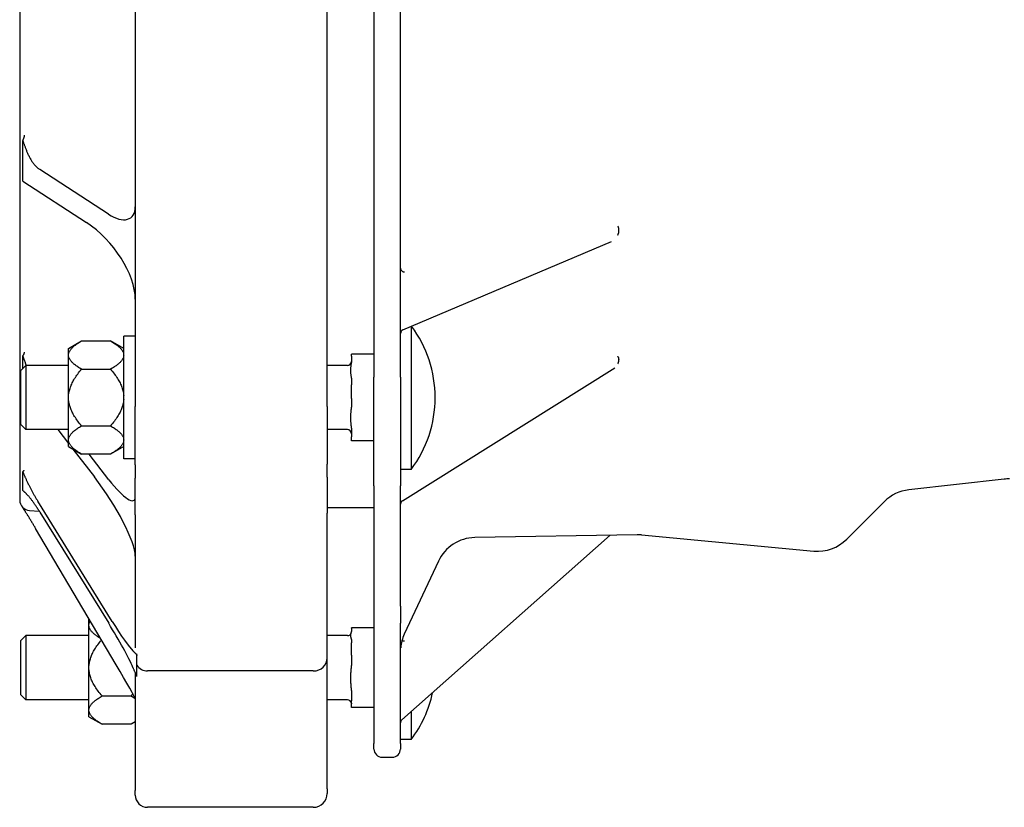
# Model space of a CAD drawing. Header units: millimetres. Extents: x -65 to 4199, y -78 to 1087.
# Tile 3 of 11: x 420 to 662, y 174 to 367. Entities that reach past the tile are written whole.
import ezdxf

# ---------------------------------------------------------------- set-up
doc = ezdxf.new("R2010")
doc.units = ezdxf.units.MM
doc.layers.add('DETAIL', color=2, linetype='Continuous')

msp = doc.modelspace()

# ---------------------------------------------------------------- linework, layer by layer
at = {"layer": 'DETAIL'}
for p, q in [((420.41, 513.21), (420.41, 249.07)), ((507.16, 483.12), (507.16, 279.16)), ((495.71, 271.96), (495.71, 381.14)), ((448.71, 376.14), (448.71, 271.95)), ((513.66, 279.16), (513.66, 374.46)), ((421.15, 329.91), (421.15, 337.09)), ((421.15, 327.13), (421.15, 329.91)), ((442.19, 319.01), (425.34, 329.95)), ((421.15, 327.13), (436.81, 316.96)), ((567.16, 315.11), (567.16, 315.17)), ((567.16, 315.05), (567.16, 315.11)), ((514.27, 290.74), (565.3, 312.31)), ((516.27, 291.59), (516.27, 256.55)), ((432.38, 286.15), (435.58, 288)), ((435.58, 288), (442.68, 288)), ((445.88, 286.15), (442.68, 288)), ((445.88, 259.15), (445.88, 289.15)), ((448.71, 289.15), (445.88, 289.15)), ((432.38, 284.76), (432.38, 286.15)), ((432.38, 284.32), (432.38, 284.76)), ((501.66, 284.26), (501.66, 284.74)), ((507.16, 284.74), (501.66, 284.74)), ((421.15, 281.27), (421.15, 284.36)), ((432.38, 274.59), (432.38, 284.32)), ((501.66, 284.26), (501.66, 282.69)), ((567.16, 283.49), (567.16, 283.44)), ((567.16, 283.44), (567.16, 283.39)), ((420.66, 280.78), (421.88, 282)), ((420.66, 267.52), (420.66, 280.78)), ((421.88, 282), (421.88, 266.3)), ((432.38, 282), (421.88, 282)), ((435.58, 281.08), (442.68, 281.08)), ((500.66, 282), (495.71, 282)), ((514.13, 248.88), (566.11, 281.39)), ((501.66, 278.87), (501.66, 277.29)), ((501.66, 273.93), (501.66, 277.29)), ((507.16, 252.53), (507.16, 279.16)), ((513.66, 279.16), (513.66, 252.53)), ((432.38, 273.71), (432.38, 274.59)), ((432.38, 263.98), (432.38, 273.71)), ((501.66, 273.93), (501.66, 271.81)), ((448.71, 257.65), (448.71, 271.95)), ((495.71, 271.96), (495.71, 257.88)), ((420.66, 267.52), (421.88, 266.3)), ((432.38, 266.3), (421.88, 266.3)), ((429.74, 266.3), (432.38, 262.89)), ((435.58, 267.23), (442.68, 267.23)), ((500.66, 266.3), (495.71, 266.3)), ((501.66, 266.66), (501.66, 264.54)), ((432.38, 263.55), (432.38, 263.98)), ((432.38, 262.15), (432.38, 263.55)), ((501.66, 263.57), (501.66, 264.54)), ((507.16, 263.57), (501.66, 263.57)), ((432.38, 262.15), (435.58, 260.3)), ((433.42, 261.55), (438.71, 254.72)), ((445.88, 262.15), (442.68, 260.3)), ((442.68, 260.3), (435.58, 260.3)), ((442.26, 254.03), (437.4, 260.3)), ((448.71, 259.15), (445.88, 259.15)), ((421.15, 253.82), (421.15, 256.03)), ((448.71, 257.65), (448.71, 254.41)), ((495.71, 254.64), (495.71, 257.88)), ((516.27, 256.55), (513.66, 256.55)), ((421.15, 251.42), (421.15, 253.82)), ((448.71, 245.45), (448.71, 254.41)), ((495.71, 254.64), (495.71, 245.83)), ((661.52, 254.17), (638.13, 251.57)), ((507.16, 252.53), (507.16, 189.5)), ((513.66, 223.08), (513.66, 252.53)), ((443.06, 219.36), (424.84, 248.78)), ((632.16, 248.7), (622.92, 239.45)), ((421.15, 247.26), (421.15, 247.17)), ((422.83, 246.5), (425.19, 246.36)), ((425.33, 246.13), (442.2, 218.9)), ((507.16, 247.14), (495.71, 247.14)), ((448.71, 245.45), (448.71, 212.89)), ((495.71, 210.47), (495.71, 245.83)), ((444.03, 208.71), (424.28, 242.13)), ((564.98, 240.46), (514, 195.25)), ((571.6, 240.57), (531.83, 239.88)), ((572.71, 240.53), (614.91, 236.57)), ((522.94, 234.11), (514.6, 216.21)), ((437.38, 218.64), (437.38, 219.97)), ((437.38, 218.2), (437.38, 218.64)), ((437.38, 208.47), (437.38, 218.2)), ((501.66, 217.68), (501.66, 217.8)), ((507.16, 217.8), (501.66, 217.8)), ((501.66, 217.68), (501.66, 216.87)), ((513.66, 189.5), (513.66, 218.95)), ((420.66, 214.66), (421.88, 215.88)), ((420.66, 201.4), (420.66, 214.66)), ((421.88, 215.88), (421.88, 200.18)), ((437.38, 215.88), (421.88, 215.88)), ((500.66, 215.88), (495.71, 215.88)), ((501.66, 214.9), (501.66, 214.08)), ((501.66, 211.06), (501.66, 214.08)), ((449.13, 211.04), (449.13, 211.43)), ((449.13, 208.64), (449.13, 211.04)), ((495.71, 178.35), (495.71, 210.47)), ((501.66, 211.06), (501.66, 208.54)), ((437.38, 207.59), (437.38, 208.47)), ((437.38, 197.86), (437.38, 207.59)), ((449.13, 206.01), (449.13, 208.64)), ((448.71, 206.8), (448.71, 177.97)), ((449.13, 205.86), (449.13, 206.01)), ((492.31, 207.24), (451.71, 207.24)), ((420.66, 201.4), (421.88, 200.18)), ((437.38, 200.18), (421.88, 200.18)), ((440.58, 201.11), (447.68, 201.11)), ((500.66, 200.18), (495.71, 200.18)), ((501.66, 202.45), (501.66, 199.93)), ((437.38, 197.43), (437.38, 197.86)), ((501.66, 198.27), (501.66, 199.93)), ((507.16, 198.27), (501.66, 198.27)), ((437.38, 196.03), (437.38, 197.43)), ((437.38, 196.03), (440.58, 194.18)), ((516.27, 197.27), (516.27, 190.43)), ((447.68, 194.18), (440.58, 194.18)), ((448.71, 194.78), (447.68, 194.18)), ((507.16, 188.13), (507.16, 189.5)), ((516.27, 190.43), (513.66, 190.43)), ((513.66, 189.5), (513.66, 188.13)), ((509.16, 186.13), (511.66, 186.13)), ((448.71, 176.86), (448.71, 177.97)), ((495.71, 178.35), (495.71, 177.26)), ((492.31, 173.86), (451.71, 173.86))]:
    msp.add_line(p, q, dxfattribs=at)
at = {"layer": 'DETAIL', "flags": 128}
for points in [[(421.54, 338.36), (421.54, 338.32), (421.53, 338.28), (421.52, 338.24), (421.52, 338.2), (421.51, 338.15), (421.5, 338.11), (421.49, 338.06), (421.48, 338.02), (421.47, 337.97), (421.46, 337.92), (421.44, 337.87), (421.43, 337.81), (421.41, 337.76), (421.4, 337.71), (421.38, 337.65), (421.36, 337.59), (421.34, 337.53), (421.31, 337.47), (421.29, 337.41), (421.26, 337.35), (421.24, 337.29), (421.21, 337.22), (421.18, 337.16), (421.15, 337.09)], [(421.15, 337.09), (421.19, 336.97), (421.23, 336.85), (421.28, 336.72), (421.33, 336.58), (421.38, 336.44), (421.43, 336.3), (421.48, 336.15), (421.53, 335.99), (421.59, 335.84), (421.65, 335.68), (421.71, 335.51), (421.77, 335.35), (421.84, 335.18), (421.9, 335), (421.97, 334.83), (422.04, 334.65), (422.11, 334.47), (422.19, 334.29), (422.27, 334.11), (422.35, 333.93), (422.43, 333.75), (422.52, 333.56), (422.61, 333.37), (422.71, 333.17)], [(422.71, 333.17), (422.8, 332.98), (422.9, 332.8), (423, 332.63), (423.1, 332.45), (423.2, 332.28), (423.31, 332.12), (423.41, 331.96), (423.52, 331.8), (423.63, 331.65), (423.73, 331.51), (423.84, 331.37), (423.96, 331.23), (424.07, 331.09), (424.18, 330.97), (424.3, 330.84), (424.41, 330.72), (424.52, 330.61), (424.64, 330.5), (424.76, 330.4), (424.87, 330.3), (424.99, 330.2), (425.11, 330.12), (425.22, 330.03), (425.34, 329.95)], [(567.16, 315.17), (567.16, 315.22), (567.16, 315.27), (567.15, 315.31), (567.15, 315.35), (567.15, 315.4), (567.14, 315.44), (567.13, 315.48), (567.13, 315.53), (567.12, 315.57), (567.11, 315.61), (567.1, 315.65), (567.09, 315.69), (567.08, 315.73), (567.06, 315.77), (567.05, 315.8), (567.04, 315.84), (567.02, 315.88), (567, 315.91), (566.99, 315.94), (566.97, 315.98), (566.95, 316.01), (566.93, 316.04), (566.91, 316.07), (566.89, 316.1)], [(566.89, 313.89), (566.91, 313.94), (566.93, 313.99), (566.95, 314.03), (566.97, 314.08), (566.99, 314.13), (567, 314.18), (567.02, 314.23), (567.04, 314.28), (567.05, 314.32), (567.06, 314.37), (567.08, 314.42), (567.09, 314.47), (567.1, 314.52), (567.11, 314.57), (567.12, 314.62), (567.13, 314.67), (567.13, 314.71), (567.14, 314.76), (567.15, 314.81), (567.15, 314.86), (567.15, 314.91), (567.16, 314.95), (567.16, 315), (567.16, 315.05)], [(513.66, 305.81), (513.66, 305.75), (513.67, 305.69), (513.68, 305.63), (513.69, 305.58), (513.71, 305.52), (513.74, 305.46), (513.76, 305.41), (513.79, 305.36), (513.83, 305.31), (513.87, 305.26), (513.91, 305.21), (513.95, 305.17), (514, 305.13), (514.05, 305.09), (514.1, 305.05), (514.16, 305.02), (514.22, 304.99), (514.28, 304.96), (514.34, 304.94), (514.4, 304.92), (514.46, 304.9), (514.53, 304.89), (514.59, 304.88), (514.66, 304.88)], [(432.38, 284.76), (432.4, 284.89), (432.43, 285.02), (432.47, 285.15), (432.52, 285.28), (432.58, 285.41), (432.65, 285.54), (432.73, 285.67), (432.82, 285.8), (432.91, 285.93), (433.02, 286.06), (433.14, 286.19), (433.26, 286.32), (433.4, 286.46), (433.54, 286.59), (433.7, 286.72), (433.87, 286.86), (434.04, 287), (434.23, 287.14), (434.43, 287.28), (434.63, 287.42), (434.85, 287.56), (435.08, 287.71), (435.33, 287.85), (435.58, 288)], [(442.68, 288), (442.93, 287.85), (443.17, 287.71), (443.4, 287.56), (443.62, 287.42), (443.83, 287.28), (444.03, 287.14), (444.21, 287), (444.39, 286.86), (444.56, 286.72), (444.71, 286.59), (444.86, 286.46), (444.99, 286.32), (445.12, 286.19), (445.24, 286.06), (445.34, 285.93), (445.44, 285.8), (445.53, 285.67), (445.61, 285.54), (445.68, 285.41), (445.74, 285.28), (445.79, 285.15), (445.83, 285.02), (445.86, 284.89), (445.88, 284.76)], [(421.53, 285.23), (421.53, 285.2), (421.52, 285.18), (421.52, 285.15), (421.51, 285.12), (421.5, 285.09), (421.49, 285.06), (421.49, 285.02), (421.48, 284.99), (421.46, 284.96), (421.45, 284.92), (421.44, 284.89), (421.42, 284.85), (421.41, 284.82), (421.39, 284.78), (421.37, 284.74), (421.35, 284.7), (421.33, 284.66), (421.31, 284.62), (421.29, 284.58), (421.26, 284.54), (421.24, 284.49), (421.21, 284.45), (421.18, 284.4), (421.15, 284.36)], [(421.15, 284.36), (421.17, 284.28), (421.2, 284.2), (421.23, 284.12), (421.26, 284.04), (421.29, 283.95), (421.32, 283.87), (421.35, 283.78), (421.38, 283.69), (421.42, 283.59), (421.45, 283.5), (421.49, 283.4), (421.52, 283.3), (421.56, 283.2), (421.59, 283.1), (421.63, 283), (421.67, 282.89), (421.71, 282.79), (421.75, 282.68), (421.79, 282.57), (421.83, 282.46), (421.87, 282.35), (421.91, 282.23), (421.96, 282.12), (422, 282)], [(435.58, 281.08), (435.33, 281.23), (435.08, 281.37), (434.85, 281.52), (434.63, 281.66), (434.43, 281.8), (434.23, 281.94), (434.04, 282.08), (433.87, 282.22), (433.7, 282.36), (433.54, 282.49), (433.4, 282.62), (433.26, 282.76), (433.14, 282.89), (433.02, 283.02), (432.91, 283.15), (432.82, 283.28), (432.73, 283.41), (432.65, 283.54), (432.58, 283.67), (432.52, 283.8), (432.47, 283.93), (432.43, 284.06), (432.4, 284.19), (432.38, 284.32)], [(445.88, 284.32), (445.86, 284.19), (445.83, 284.06), (445.79, 283.93), (445.74, 283.8), (445.68, 283.67), (445.61, 283.54), (445.53, 283.41), (445.44, 283.28), (445.34, 283.15), (445.24, 283.02), (445.12, 282.89), (444.99, 282.76), (444.86, 282.62), (444.71, 282.49), (444.56, 282.36), (444.39, 282.22), (444.21, 282.08), (444.03, 281.94), (443.83, 281.8), (443.62, 281.66), (443.4, 281.52), (443.17, 281.37), (442.93, 281.23), (442.68, 281.08)], [(501.66, 278.87), (501.65, 279.02), (501.64, 279.19), (501.62, 279.35), (501.6, 279.5), (501.58, 279.66), (501.56, 279.81), (501.53, 279.98), (501.51, 280.14), (501.49, 280.3), (501.47, 280.47), (501.46, 280.62), (501.46, 280.78), (501.46, 280.93), (501.47, 281.09), (501.49, 281.25), (501.51, 281.41), (501.53, 281.58), (501.56, 281.74), (501.58, 281.9), (501.6, 282.05), (501.62, 282.2), (501.64, 282.37), (501.65, 282.53), (501.66, 282.69)], [(567.16, 283.49), (567.16, 283.53), (567.16, 283.57), (567.15, 283.6), (567.15, 283.64), (567.15, 283.67), (567.14, 283.7), (567.13, 283.74), (567.13, 283.77), (567.12, 283.8), (567.11, 283.83), (567.1, 283.86), (567.09, 283.89), (567.08, 283.92), (567.06, 283.95), (567.05, 283.97), (567.04, 284), (567.02, 284.02), (567, 284.05), (566.99, 284.07), (566.97, 284.09), (566.95, 284.11), (566.93, 284.13), (566.91, 284.15), (566.89, 284.17)], [(566.89, 282.37), (566.91, 282.42), (566.93, 282.46), (566.95, 282.5), (566.97, 282.55), (566.99, 282.59), (567, 282.64), (567.02, 282.68), (567.04, 282.73), (567.05, 282.77), (567.06, 282.81), (567.08, 282.86), (567.09, 282.9), (567.1, 282.94), (567.11, 282.99), (567.12, 283.03), (567.13, 283.07), (567.13, 283.11), (567.14, 283.15), (567.15, 283.19), (567.15, 283.23), (567.15, 283.27), (567.16, 283.31), (567.16, 283.35), (567.16, 283.39)], [(432.38, 274.59), (432.4, 274.85), (432.43, 275.11), (432.47, 275.37), (432.52, 275.63), (432.58, 275.88), (432.65, 276.14), (432.73, 276.4), (432.82, 276.66), (432.91, 276.93), (433.02, 277.19), (433.14, 277.45), (433.26, 277.72), (433.4, 277.98), (433.54, 278.25), (433.7, 278.52), (433.87, 278.79), (434.04, 279.07), (434.23, 279.35), (434.43, 279.63), (434.63, 279.91), (434.85, 280.2), (435.08, 280.49), (435.33, 280.78), (435.58, 281.08)], [(442.68, 281.08), (442.93, 280.78), (443.17, 280.49), (443.4, 280.2), (443.62, 279.91), (443.83, 279.63), (444.03, 279.35), (444.21, 279.07), (444.39, 278.79), (444.56, 278.52), (444.71, 278.25), (444.86, 277.98), (444.99, 277.72), (445.12, 277.45), (445.24, 277.19), (445.34, 276.93), (445.44, 276.66), (445.53, 276.4), (445.61, 276.14), (445.68, 275.88), (445.74, 275.63), (445.79, 275.37), (445.83, 275.11), (445.86, 274.85), (445.88, 274.59)], [(435.58, 267.23), (435.33, 267.52), (435.08, 267.82), (434.85, 268.11), (434.63, 268.39), (434.43, 268.68), (434.23, 268.96), (434.04, 269.24), (433.87, 269.51), (433.7, 269.78), (433.54, 270.05), (433.4, 270.32), (433.26, 270.59), (433.14, 270.85), (433.02, 271.12), (432.91, 271.38), (432.82, 271.64), (432.73, 271.9), (432.65, 272.16), (432.58, 272.42), (432.52, 272.68), (432.47, 272.94), (432.43, 273.2), (432.4, 273.45), (432.38, 273.71)], [(445.88, 273.71), (445.86, 273.45), (445.83, 273.2), (445.79, 272.94), (445.74, 272.68), (445.68, 272.42), (445.61, 272.16), (445.53, 271.9), (445.44, 271.64), (445.34, 271.38), (445.24, 271.12), (445.12, 270.85), (444.99, 270.59), (444.86, 270.32), (444.71, 270.05), (444.56, 269.78), (444.39, 269.51), (444.21, 269.24), (444.03, 268.96), (443.83, 268.68), (443.62, 268.39), (443.4, 268.11), (443.17, 267.82), (442.93, 267.52), (442.68, 267.23)], [(501.66, 266.66), (501.65, 266.87), (501.64, 267.09), (501.62, 267.31), (501.6, 267.52), (501.58, 267.73), (501.56, 267.94), (501.53, 268.16), (501.51, 268.38), (501.49, 268.6), (501.47, 268.82), (501.46, 269.03), (501.46, 269.24), (501.46, 269.44), (501.47, 269.65), (501.49, 269.87), (501.51, 270.09), (501.53, 270.31), (501.56, 270.53), (501.58, 270.74), (501.6, 270.95), (501.62, 271.16), (501.64, 271.38), (501.65, 271.6), (501.66, 271.81)], [(432.38, 263.98), (432.4, 264.11), (432.43, 264.24), (432.47, 264.37), (432.52, 264.5), (432.58, 264.63), (432.65, 264.76), (432.73, 264.89), (432.82, 265.02), (432.91, 265.15), (433.02, 265.28), (433.14, 265.41), (433.26, 265.55), (433.4, 265.68), (433.54, 265.81), (433.7, 265.95), (433.87, 266.09), (434.04, 266.22), (434.23, 266.36), (434.43, 266.5), (434.63, 266.64), (434.85, 266.79), (435.08, 266.93), (435.33, 267.08), (435.58, 267.23)], [(442.68, 267.23), (442.93, 267.08), (443.17, 266.93), (443.4, 266.79), (443.62, 266.64), (443.83, 266.5), (444.03, 266.36), (444.21, 266.22), (444.39, 266.09), (444.56, 265.95), (444.71, 265.81), (444.86, 265.68), (444.99, 265.55), (445.12, 265.41), (445.24, 265.28), (445.34, 265.15), (445.44, 265.02), (445.53, 264.89), (445.61, 264.76), (445.68, 264.63), (445.74, 264.5), (445.79, 264.37), (445.83, 264.24), (445.86, 264.11), (445.88, 263.98)], [(435.58, 260.3), (435.33, 260.45), (435.08, 260.6), (434.85, 260.74), (434.63, 260.89), (434.43, 261.03), (434.23, 261.17), (434.04, 261.31), (433.87, 261.44), (433.7, 261.58), (433.54, 261.72), (433.4, 261.85), (433.26, 261.98), (433.14, 262.12), (433.02, 262.25), (432.91, 262.38), (432.82, 262.51), (432.73, 262.64), (432.65, 262.77), (432.58, 262.9), (432.52, 263.03), (432.47, 263.16), (432.43, 263.29), (432.4, 263.42), (432.38, 263.55)], [(445.88, 263.55), (445.86, 263.42), (445.83, 263.29), (445.79, 263.16), (445.74, 263.03), (445.68, 262.9), (445.61, 262.77), (445.53, 262.64), (445.44, 262.51), (445.34, 262.38), (445.24, 262.25), (445.12, 262.12), (444.99, 261.98), (444.86, 261.85), (444.71, 261.72), (444.56, 261.58), (444.39, 261.44), (444.21, 261.31), (444.03, 261.17), (443.83, 261.03), (443.62, 260.89), (443.4, 260.74), (443.17, 260.6), (442.93, 260.45), (442.68, 260.3)], [(421.46, 256.39), (421.46, 256.38), (421.45, 256.37), (421.45, 256.35), (421.44, 256.34), (421.44, 256.33), (421.43, 256.31), (421.42, 256.3), (421.42, 256.29), (421.41, 256.27), (421.4, 256.26), (421.38, 256.25), (421.37, 256.23), (421.36, 256.22), (421.35, 256.2), (421.33, 256.18), (421.32, 256.17), (421.3, 256.15), (421.28, 256.14), (421.26, 256.12), (421.24, 256.1), (421.22, 256.09), (421.2, 256.07), (421.17, 256.05), (421.15, 256.03)], [(421.15, 256.03), (421.19, 255.94), (421.23, 255.84), (421.28, 255.73), (421.32, 255.62), (421.37, 255.51), (421.42, 255.39), (421.47, 255.27), (421.53, 255.15), (421.58, 255.02), (421.64, 254.89), (421.7, 254.75), (421.76, 254.61), (421.83, 254.47), (421.89, 254.32), (421.96, 254.18), (422.03, 254.02), (422.1, 253.86), (422.18, 253.7), (422.26, 253.53), (422.34, 253.36), (422.43, 253.17), (422.52, 252.98), (422.61, 252.79), (422.71, 252.59)], [(422.71, 249.87), (422.61, 249.98), (422.51, 250.09), (422.43, 250.19), (422.34, 250.28), (422.26, 250.36), (422.18, 250.44), (422.11, 250.52), (422.04, 250.6), (421.97, 250.67), (421.9, 250.73), (421.83, 250.8), (421.77, 250.86), (421.71, 250.91), (421.65, 250.97), (421.59, 251.02), (421.53, 251.07), (421.48, 251.12), (421.43, 251.17), (421.37, 251.21), (421.33, 251.26), (421.28, 251.3), (421.23, 251.34), (421.19, 251.38), (421.15, 251.42)], [(421.42, 251.17), (421.43, 251.16), (421.43, 251.15), (421.44, 251.14), (421.45, 251.14), (421.46, 251.13), (421.46, 251.12), (421.47, 251.11), (421.48, 251.1), (421.48, 251.09), (421.49, 251.08), (421.49, 251.07), (421.5, 251.07), (421.5, 251.06), (421.51, 251.05), (421.51, 251.04), (421.51, 251.03), (421.52, 251.03), (421.52, 251.02), (421.53, 251.01), (421.53, 251), (421.53, 251), (421.53, 250.99), (421.54, 250.98), (421.54, 250.98)], [(422.71, 252.59), (422.79, 252.43), (422.87, 252.27), (422.95, 252.11), (423.03, 251.95), (423.12, 251.79), (423.2, 251.63), (423.29, 251.47), (423.38, 251.31), (423.46, 251.15), (423.55, 250.99), (423.64, 250.82), (423.73, 250.66), (423.82, 250.5), (423.91, 250.34), (424, 250.18), (424.1, 250.02), (424.19, 249.86), (424.28, 249.7), (424.37, 249.55), (424.47, 249.39), (424.56, 249.24), (424.65, 249.08), (424.75, 248.93), (424.84, 248.78)], [(425.33, 246.13), (425.22, 246.31), (425.1, 246.5), (424.98, 246.68), (424.87, 246.87), (424.75, 247.05), (424.64, 247.22), (424.52, 247.4), (424.41, 247.57), (424.29, 247.74), (424.18, 247.91), (424.07, 248.07), (423.95, 248.23), (423.84, 248.39), (423.73, 248.54), (423.62, 248.69), (423.52, 248.84), (423.41, 248.98), (423.3, 249.12), (423.2, 249.26), (423.1, 249.39), (423, 249.52), (422.9, 249.64), (422.8, 249.75), (422.71, 249.87)], [(421.15, 247.17), (421.19, 247.1), (421.23, 247.04), (421.28, 246.97), (421.32, 246.9), (421.37, 246.82), (421.42, 246.74), (421.48, 246.66), (421.53, 246.58), (421.59, 246.49), (421.65, 246.4), (421.71, 246.31), (421.77, 246.21), (421.84, 246.11), (421.91, 246), (421.98, 245.89), (422.05, 245.78), (422.12, 245.66), (422.2, 245.54), (422.28, 245.42), (422.36, 245.29), (422.45, 245.16), (422.53, 245.02), (422.62, 244.88), (422.71, 244.73)], [(421.29, 247.13), (421.28, 247.13), (421.28, 247.13), (421.28, 247.13), (421.27, 247.14), (421.27, 247.14), (421.26, 247.14), (421.26, 247.14), (421.25, 247.14), (421.24, 247.14), (421.24, 247.14), (421.23, 247.15), (421.23, 247.15), (421.22, 247.15), (421.22, 247.15), (421.21, 247.15), (421.2, 247.15), (421.2, 247.16), (421.19, 247.16), (421.18, 247.16), (421.18, 247.16), (421.17, 247.16), (421.16, 247.16), (421.15, 247.17), (421.15, 247.17)], [(422.71, 244.73), (422.77, 244.63), (422.83, 244.53), (422.9, 244.43), (422.96, 244.33), (423.02, 244.23), (423.08, 244.13), (423.15, 244.02), (423.21, 243.92), (423.28, 243.81), (423.34, 243.7), (423.41, 243.6), (423.47, 243.49), (423.54, 243.38), (423.61, 243.27), (423.67, 243.16), (423.74, 243.04), (423.81, 242.93), (423.88, 242.82), (423.94, 242.71), (424.01, 242.59), (424.08, 242.48), (424.15, 242.36), (424.21, 242.25), (424.28, 242.13)], [(513.66, 223.08), (513.66, 222.89), (513.66, 222.71), (513.66, 222.54), (513.66, 222.36), (513.66, 222.19), (513.66, 222.01), (513.66, 221.85), (513.66, 221.68), (513.66, 221.52), (513.66, 221.35), (513.65, 221.2), (513.65, 221.04), (513.65, 220.89), (513.65, 220.74), (513.65, 220.58), (513.66, 220.43), (513.66, 220.28), (513.66, 220.13), (513.66, 219.98), (513.66, 219.83), (513.66, 219.68), (513.66, 219.54), (513.66, 219.39), (513.66, 219.24), (513.66, 219.1), (513.66, 218.95)], [(437.38, 218.64), (437.38, 218.67), (437.39, 218.71), (437.39, 218.74), (437.4, 218.78), (437.41, 218.81), (437.42, 218.85), (437.43, 218.88), (437.44, 218.91), (437.45, 218.95), (437.46, 218.98), (437.47, 219.02), (437.48, 219.05), (437.49, 219.09), (437.51, 219.12), (437.52, 219.15), (437.53, 219.19), (437.55, 219.22), (437.57, 219.26), (437.58, 219.29), (437.6, 219.33), (437.62, 219.36), (437.64, 219.39), (437.66, 219.43), (437.68, 219.46)], [(440.21, 215.17), (439.99, 215.31), (439.78, 215.45), (439.57, 215.58), (439.38, 215.71), (439.2, 215.84), (439.02, 215.97), (438.86, 216.1), (438.7, 216.23), (438.56, 216.36), (438.42, 216.48), (438.29, 216.61), (438.17, 216.73), (438.06, 216.86), (437.95, 216.98), (437.86, 217.11), (437.77, 217.23), (437.69, 217.35), (437.62, 217.47), (437.56, 217.59), (437.51, 217.71), (437.46, 217.84), (437.43, 217.96), (437.4, 218.08), (437.38, 218.2)], [(437.38, 208.47), (437.4, 208.72), (437.43, 208.98), (437.47, 209.23), (437.52, 209.48), (437.57, 209.73), (437.64, 209.99), (437.71, 210.24), (437.8, 210.5), (437.89, 210.75), (437.99, 211.01), (438.11, 211.26), (438.23, 211.52), (438.36, 211.78), (438.5, 212.04), (438.65, 212.31), (438.8, 212.57), (438.97, 212.84), (439.15, 213.11), (439.34, 213.38), (439.54, 213.66), (439.75, 213.94), (439.97, 214.22), (440.2, 214.5), (440.44, 214.79)], [(501.66, 214.9), (501.65, 214.98), (501.64, 215.06), (501.62, 215.15), (501.6, 215.23), (501.58, 215.3), (501.56, 215.39), (501.53, 215.47), (501.51, 215.55), (501.49, 215.64), (501.47, 215.72), (501.46, 215.8), (501.46, 215.88), (501.46, 215.96), (501.47, 216.04), (501.49, 216.13), (501.51, 216.21), (501.53, 216.3), (501.56, 216.38), (501.58, 216.46), (501.6, 216.54), (501.62, 216.62), (501.64, 216.7), (501.65, 216.79), (501.66, 216.87)], [(514.01, 214.61), (514.03, 214.61), (514.06, 214.61), (514.08, 214.61), (514.1, 214.61), (514.13, 214.61), (514.15, 214.61), (514.18, 214.61), (514.21, 214.61), (514.23, 214.61), (514.26, 214.61), (514.29, 214.61), (514.31, 214.61), (514.34, 214.61), (514.37, 214.61), (514.4, 214.61), (514.43, 214.6), (514.45, 214.6), (514.48, 214.6), (514.51, 214.6), (514.54, 214.6), (514.57, 214.59), (514.6, 214.59), (514.63, 214.59), (514.66, 214.59)], [(448.15, 212.13), (448.21, 212.08), (448.26, 212.02), (448.32, 211.97), (448.37, 211.92), (448.42, 211.87), (448.47, 211.83), (448.52, 211.78), (448.56, 211.74), (448.61, 211.69), (448.65, 211.65), (448.69, 211.61), (448.73, 211.57), (448.77, 211.53), (448.8, 211.49), (448.84, 211.45), (448.87, 211.41), (448.91, 211.37), (448.94, 211.33), (448.97, 211.28), (449, 211.24), (449.03, 211.19), (449.06, 211.15), (449.09, 211.09), (449.13, 211.04)], [(440.58, 201.11), (440.33, 201.4), (440.08, 201.7), (439.85, 201.99), (439.63, 202.27), (439.43, 202.56), (439.23, 202.84), (439.04, 203.11), (438.87, 203.39), (438.7, 203.66), (438.54, 203.93), (438.4, 204.2), (438.26, 204.47), (438.14, 204.73), (438.02, 205), (437.91, 205.26), (437.82, 205.52), (437.73, 205.78), (437.65, 206.04), (437.58, 206.3), (437.52, 206.56), (437.47, 206.82), (437.43, 207.08), (437.4, 207.33), (437.38, 207.59)], [(449.13, 206.01), (449.09, 206.06), (449.06, 206.11), (449.03, 206.17), (449, 206.22), (448.96, 206.28), (448.93, 206.34), (448.9, 206.4), (448.87, 206.47), (448.83, 206.54), (448.8, 206.61), (448.76, 206.69), (448.73, 206.77), (448.69, 206.86), (448.65, 206.95), (448.6, 207.05), (448.56, 207.15), (448.51, 207.25), (448.46, 207.36), (448.42, 207.48), (448.36, 207.6), (448.31, 207.72), (448.26, 207.85), (448.2, 207.98), (448.14, 208.12)], [(501.66, 202.45), (501.65, 202.7), (501.64, 202.96), (501.62, 203.22), (501.6, 203.46), (501.58, 203.71), (501.56, 203.96), (501.53, 204.22), (501.51, 204.48), (501.49, 204.74), (501.47, 205), (501.46, 205.25), (501.46, 205.5), (501.46, 205.74), (501.47, 205.99), (501.49, 206.25), (501.51, 206.51), (501.53, 206.77), (501.56, 207.03), (501.58, 207.28), (501.6, 207.53), (501.62, 207.77), (501.64, 208.03), (501.65, 208.29), (501.66, 208.54)], [(437.38, 197.86), (437.4, 197.99), (437.43, 198.12), (437.47, 198.25), (437.52, 198.38), (437.58, 198.51), (437.65, 198.64), (437.73, 198.77), (437.82, 198.9), (437.91, 199.03), (438.02, 199.16), (438.14, 199.29), (438.26, 199.43), (438.4, 199.56), (438.54, 199.69), (438.7, 199.83), (438.87, 199.97), (439.04, 200.1), (439.23, 200.24), (439.43, 200.38), (439.63, 200.52), (439.85, 200.67), (440.08, 200.81), (440.33, 200.96), (440.58, 201.11)], [(448.11, 201.62), (448.09, 201.6), (448.08, 201.58), (448.06, 201.56), (448.04, 201.54), (448.02, 201.51), (448.01, 201.49), (447.99, 201.47), (447.97, 201.45), (447.95, 201.43), (447.93, 201.41), (447.92, 201.39), (447.9, 201.36), (447.88, 201.34), (447.86, 201.32), (447.84, 201.3), (447.83, 201.28), (447.81, 201.26), (447.79, 201.24), (447.77, 201.22), (447.75, 201.19), (447.73, 201.17), (447.72, 201.15), (447.7, 201.13), (447.68, 201.11)], [(447.68, 201.11), (447.73, 201.08), (447.77, 201.05), (447.82, 201.03), (447.86, 201), (447.91, 200.97), (447.95, 200.95), (448, 200.92), (448.04, 200.89), (448.09, 200.87), (448.13, 200.84), (448.17, 200.81), (448.21, 200.79), (448.26, 200.76), (448.3, 200.73), (448.34, 200.71), (448.38, 200.68), (448.42, 200.66), (448.46, 200.63), (448.5, 200.6), (448.54, 200.58), (448.58, 200.55), (448.62, 200.53), (448.66, 200.5), (448.7, 200.47)], [(501.64, 199.36), (501.64, 199.36), (501.64, 199.35), (501.65, 199.34), (501.65, 199.33), (501.65, 199.33), (501.65, 199.32), (501.65, 199.31), (501.65, 199.31), (501.65, 199.3), (501.65, 199.29), (501.65, 199.28), (501.65, 199.28), (501.65, 199.27), (501.66, 199.26), (501.66, 199.26), (501.66, 199.25), (501.66, 199.24), (501.66, 199.24), (501.66, 199.23), (501.66, 199.22), (501.66, 199.22), (501.66, 199.21), (501.66, 199.2), (501.66, 199.2)], [(440.58, 194.18), (440.33, 194.33), (440.08, 194.48), (439.85, 194.62), (439.63, 194.77), (439.43, 194.91), (439.23, 195.05), (439.04, 195.19), (438.87, 195.32), (438.7, 195.46), (438.54, 195.6), (438.4, 195.73), (438.26, 195.86), (438.14, 196), (438.02, 196.13), (437.91, 196.26), (437.82, 196.39), (437.73, 196.52), (437.65, 196.65), (437.58, 196.78), (437.52, 196.91), (437.47, 197.04), (437.43, 197.17), (437.4, 197.3), (437.38, 197.43)], [(448.71, 194.82), (448.67, 194.8), (448.63, 194.77), (448.59, 194.75), (448.55, 194.72), (448.51, 194.69), (448.47, 194.67), (448.43, 194.64), (448.39, 194.61), (448.35, 194.59), (448.31, 194.56), (448.26, 194.53), (448.22, 194.51), (448.18, 194.48), (448.14, 194.45), (448.09, 194.43), (448.05, 194.4), (448, 194.37), (447.96, 194.35), (447.91, 194.32), (447.87, 194.29), (447.82, 194.26), (447.77, 194.24), (447.73, 194.21), (447.68, 194.18)]]:
    msp.add_lwpolyline(points, dxfattribs=at)
at = {"layer": 'DETAIL'}
for centre, radius, start, end in [((514.66, 289.82), 1, 112.9145, 180), ((492.86, 274.13), 29.3, 0.0357, 36.6563), ((500.66, 283), 1, 270, 0), ((492.86, 274.17), 29.3, 323.0366, 359.9643), ((500.66, 265.3), 1, 0, 90), ((662.63, 244.23), 10, 89, 96.3432), ((639.23, 241.63), 10, 96.3432, 135), ((422.98, 249.07), 2.57, 180, 266.7074), ((514.66, 248.03), 1, 122.0249, 180), ((532.01, 229.88), 10, 91, 155), ((571.78, 230.57), 10, 84.6373, 91), ((615.85, 246.53), 10, 264.6373, 315), ((500.66, 216.88), 1, 270, 349.6282), ((523.66, 211.98), 10, 155, 174.6767), ((511.71, 213.09), 2, 346.9371, 354.6767), ((500.66, 199.18), 1, 10.3718, 90), ((492.86, 208.05), 29.3, 323.0366, 347.9096), ((514.66, 194.5), 1, 131.5642, 180), ((509.16, 188.13), 2, 180, 270), ((511.66, 188.13), 2, 270, 0), ((451.71, 176.86), 3, 180, 270), ((492.31, 177.26), 3.4, 270, 0)]:
    msp.add_arc(centre, radius, start, end, dxfattribs=at)
for centre, major_axis, ratio, start_param, end_param in [((442.19, 325.03), (-5.51, 6.8), 0.512714, 2.135044, 3.705841), ((436.81, 305.96), (-10.06, 12.41), 0.512714, 3.705841, 5.276637), ((438.71, 248.22), (9.49, -14.3), 0.220523, 0.320787, 1.891583), ((442.26, 258.22), (6.12, -9.22), 0.220523, 5.033176, 6.603972), ((442.2, 216.88), (6.45, -10.69), 0.084054, 0.559747, 1.709237), ((443.06, 221.11), (5.6, -9.28), 0.084054, 4.850829, 5.972078), ((492.31, 210.47), (3.4, 0), 0.951172, 4.712389, 6.283185), ((444.03, 208.34), (4.68, -7.93), 0.020279, 0.034363, 1.605159), ((451.71, 210.09), (-3, 0), 0.951172, 0.532376, 1.570796)]:
    msp.add_ellipse(centre, major_axis=major_axis, ratio=ratio, start_param=start_param, end_param=end_param, dxfattribs=at)

doc.saveas('drawing.dxf')
